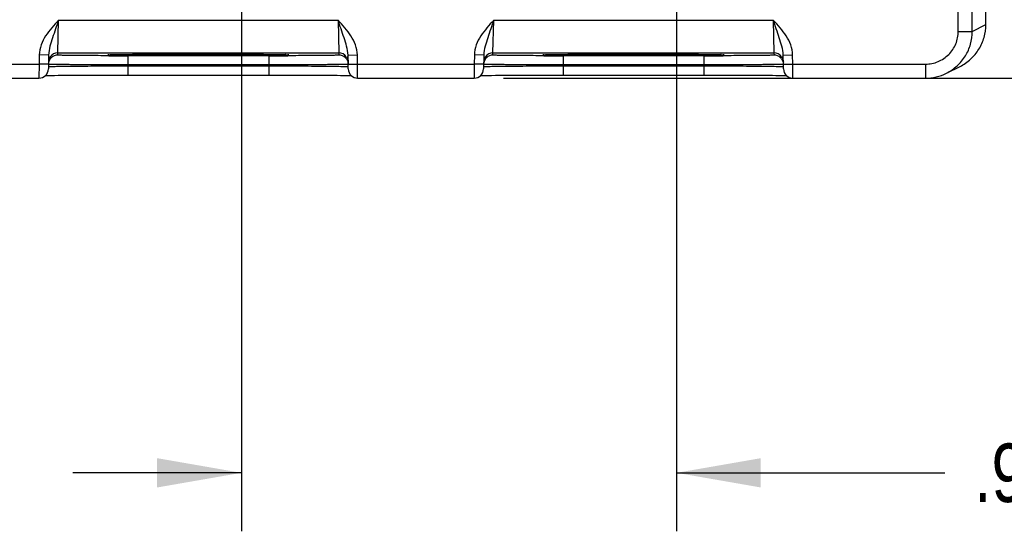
# Model space of a CAD drawing. Header units: inches. Extents: x 0 to 34, y 0 to 22.
# Tile 58 of 64: x 23.7 to 25.8, y 13.5 to 14.6. Entities that reach past the tile are written whole.
import ezdxf

# ---------------------------------------------------------------- set-up
doc = ezdxf.new("R2010")
doc.units = ezdxf.units.IN
doc.header["$LTSCALE"] = 1.87
doc.header["$MEASUREMENT"] = 0
doc.layers.get('0').update_dxf_attribs({"linetype": 'CONTINUOUS'})
doc.layers.add('DIMENSIONS', color=7, linetype='CONTINUOUS')
doc.styles.get("Standard").update_dxf_attribs({"font": 'txt', "width": 0.8})
doc.dimstyles.new('DIMSTYLE_2', dxfattribs={"dimtxt": 0.125, "dimasz": 0.18, "dimexe": 0.18, "dimexo": 0.0625, "dimgap": 0.09, "dimtad": 0, "dimtih": 1, "dimtoh": 1, "dimzin": 4, "dimdsep": 46, "dimtxsty": 'STANDARD', "dimblk": '_FILLED', "dimblk1": '_FILLED', "dimblk2": '_FILLED', "dimcen": 0.09, "dimadec": 0, "dimazin": 0, "dimtp": 0.01, "dimtm": 0.01, "dimtfac": 1, "dimtofl": 0, "dimtmove": 0, "dimatfit": 3, "dimldrblk": '_FILLED', "dimfxl": 1, "dimtolj": 1, "dimtzin": 4, "dimarcsym": 0})

# ---------------------------------------------------------------- blocks, each defined once
blk = doc.blocks.new('_FILLED')
at = {"color": 0, "linetype": 'BYBLOCK'}
blk.add_solid([(0, 0), (-1, 0.174), (-1, -0.174)], dxfattribs=at)
blk = doc.blocks.new('*D11')
at = {"layer": 'DIMENSIONS', "color": 2, "linetype": 'CONTINUOUS'}
for p, q in [((25.0146, 15.3321), (28.4691, 15.3321)), ((28.3441, 15.3321), (28.3441, 15.0169)), ((28.3441, 14.4518), (28.3441, 14.7669)), ((24.7381, 14.4518), (28.4691, 14.4518))]:
    blk.add_line(p, q, dxfattribs=at)
at = {"layer": 'DIMENSIONS', "color": 2, "linetype": 'CONTINUOUS', "xscale": 0.18, "yscale": 0.18, "zscale": 0.18}
for p, rotation in [((28.3441, 15.3321), 89.9995280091), ((28.3441, 14.4518), 270)]:
    blk.add_blockref('_FILLED', p, dxfattribs=dict(at, rotation=rotation))
at = {"layer": 'DIMENSIONS', "color": 2, "linetype": 'CONTINUOUS', "insert": (28.3441, 14.9544), "char_height": 0.125, "width": 1.225, "attachment_point": 2, "line_spacing_factor": 0.9}
blk.add_mtext('.880{\\Ftxt.shx;\\W1.000000;\\H0.125000; }[22.36]', dxfattribs=at)
blk = doc.blocks.new('*D12')
at = {"layer": 'DIMENSIONS', "color": 2, "linetype": 'CONTINUOUS'}
for p, q in [((24.1781, 15.2696), (24.1781, 13.4831)), ((25.1081, 15.2696), (25.1081, 13.4831)), ((24.1781, 13.6081), (23.8181, 13.6081)), ((25.1081, 13.6081), (25.6815, 13.6081))]:
    blk.add_line(p, q, dxfattribs=at)
at = {"layer": 'DIMENSIONS', "color": 2, "linetype": 'CONTINUOUS', "xscale": 0.18, "yscale": 0.18, "zscale": 0.18}
blk.add_blockref('_FILLED', (24.1781, 13.6081), dxfattribs=at)
at = {"layer": 'DIMENSIONS', "color": 2, "linetype": 'CONTINUOUS', "xscale": 0.18, "yscale": 0.18, "zscale": 0.18, "rotation": 180}
blk.add_blockref('_FILLED', (25.1081, 13.6081), dxfattribs=at)
at = {"layer": 'DIMENSIONS', "color": 2, "linetype": 'CONTINUOUS', "insert": (25.744, 13.6706), "char_height": 0.125, "width": 1.225, "attachment_point": 1, "line_spacing_factor": 0.9}
blk.add_mtext('.930{\\Ftxt.shx;\\W1.000000;\\H0.125000; }[23.62]', dxfattribs=at)

msp = doc.modelspace()

# ---------------------------------------------------------------- linework, layer by layer
at = {"color": 7, "linetype": 'CONTINUOUS'}
for p, q in [((25.7101, 14.5518), (25.7101, 17.8203)), ((25.7401, 14.5518), (25.7401, 17.8203)), ((25.7691, 14.5663), (25.7691, 17.8058)), ((23.7858, 14.5057), (23.7874, 14.5757)), ((23.7874, 14.5757), (24.3848, 14.5757)), ((24.3848, 14.5757), (24.3863, 14.5057)), ((24.7158, 14.5057), (24.7174, 14.5757)), ((24.7174, 14.5757), (25.3148, 14.5757)), ((25.3148, 14.5757), (25.3163, 14.5057)), ((25.7401, 14.5518), (25.7691, 14.5663)), ((25.7101, 14.5518), (25.7401, 14.5518)), ((23.7461, 14.5016), (23.7458, 14.4818)), ((23.7661, 14.5012), (23.7461, 14.5016)), ((23.7661, 14.5012), (23.7656, 14.4715)), ((23.7858, 14.5057), (24.3863, 14.5057)), ((23.7858, 14.5011), (23.7858, 14.5057)), ((23.8966, 14.5019), (23.8982, 14.502)), ((23.8982, 14.502), (23.9003, 14.5021)), ((23.9003, 14.5021), (23.9028, 14.5021)), ((23.9028, 14.5021), (23.9057, 14.5022)), ((23.9057, 14.5022), (23.9092, 14.5023)), ((23.9092, 14.5023), (23.9131, 14.5024)), ((23.9131, 14.5024), (23.9176, 14.5024)), ((23.9176, 14.5024), (23.9226, 14.5025)), ((23.9226, 14.5025), (23.9282, 14.5026)), ((23.9282, 14.5026), (23.9344, 14.5026)), ((23.9344, 14.5026), (23.9411, 14.5027)), ((24.2365, 14.4997), (23.9357, 14.4997)), ((23.9357, 14.4997), (23.9357, 14.4801)), ((23.9411, 14.5027), (23.9484, 14.5028)), ((23.9484, 14.5028), (23.9564, 14.5028)), ((23.9564, 14.5028), (23.9649, 14.5029)), ((23.9649, 14.5029), (23.974, 14.503)), ((23.974, 14.503), (23.9837, 14.503)), ((23.9837, 14.503), (23.994, 14.5031)), ((23.994, 14.5031), (24.0048, 14.5031)), ((24.0048, 14.5031), (24.0161, 14.5032)), ((24.0161, 14.5032), (24.0279, 14.5032)), ((24.0279, 14.5032), (24.0401, 14.5032)), ((24.0401, 14.5032), (24.0527, 14.5033)), ((24.0527, 14.5033), (24.0656, 14.5033)), ((24.0656, 14.5033), (24.0788, 14.5033)), ((24.0788, 14.5033), (24.0934, 14.5033)), ((24.0831, 14.5033), (24.0861, 14.5033)), ((24.0861, 14.5033), (24.0892, 14.5033)), ((24.0934, 14.5033), (24.1071, 14.5033)), ((24.1071, 14.5033), (24.1205, 14.5033)), ((24.1205, 14.5033), (24.1335, 14.5032)), ((24.1335, 14.5032), (24.1462, 14.5032)), ((24.1462, 14.5032), (24.1583, 14.5032)), ((24.1583, 14.5032), (24.1699, 14.5031)), ((24.1699, 14.5031), (24.181, 14.5031)), ((24.181, 14.5031), (24.1915, 14.503)), ((24.1915, 14.503), (24.2013, 14.503)), ((24.2013, 14.503), (24.2106, 14.5029)), ((24.2106, 14.5029), (24.2192, 14.5028)), ((24.2192, 14.5028), (24.2271, 14.5027)), ((24.2271, 14.5027), (24.2345, 14.5027)), ((24.2345, 14.5027), (24.2412, 14.5026)), ((24.2365, 14.4997), (24.2365, 14.4801)), ((24.2412, 14.5026), (24.2472, 14.5025)), ((24.2472, 14.5025), (24.2527, 14.5025)), ((24.2527, 14.5025), (24.2575, 14.5024)), ((24.2575, 14.5024), (24.2618, 14.5023)), ((24.2618, 14.5023), (24.2655, 14.5022)), ((24.2655, 14.5022), (24.2687, 14.5021)), ((24.2687, 14.5021), (24.2714, 14.5021)), ((24.2714, 14.5021), (24.2736, 14.502)), ((24.3863, 14.5057), (24.3864, 14.5011)), ((24.4061, 14.5012), (24.4261, 14.5016)), ((24.4066, 14.4715), (24.4061, 14.5012)), ((24.4264, 14.4818), (24.4261, 14.5016)), ((24.6761, 14.5016), (24.6758, 14.4818)), ((24.6961, 14.5012), (24.6761, 14.5016)), ((24.6961, 14.5012), (24.6956, 14.4715)), ((24.7158, 14.5057), (25.3163, 14.5057)), ((24.7158, 14.5011), (24.7158, 14.5057)), ((24.8266, 14.5019), (24.8282, 14.502)), ((24.8282, 14.502), (24.8303, 14.5021)), ((24.8303, 14.5021), (24.8328, 14.5021)), ((24.8328, 14.5021), (24.8357, 14.5022)), ((24.8357, 14.5022), (24.8392, 14.5023)), ((24.8392, 14.5023), (24.8431, 14.5023)), ((24.8431, 14.5023), (24.8476, 14.5024)), ((24.8476, 14.5024), (24.8526, 14.5025)), ((24.8526, 14.5025), (24.8582, 14.5026)), ((24.8582, 14.5026), (24.8644, 14.5026)), ((24.8644, 14.5026), (24.8711, 14.5027)), ((25.1665, 14.4997), (24.8657, 14.4997)), ((24.8657, 14.4997), (24.8657, 14.4801)), ((24.8711, 14.5027), (24.8784, 14.5028)), ((24.8784, 14.5028), (24.8864, 14.5028)), ((24.8864, 14.5028), (24.8949, 14.5029)), ((24.8949, 14.5029), (24.904, 14.503)), ((24.904, 14.503), (24.9137, 14.503)), ((24.9137, 14.503), (24.924, 14.5031)), ((24.924, 14.5031), (24.9348, 14.5031)), ((24.9348, 14.5031), (24.9461, 14.5032)), ((24.9461, 14.5032), (24.9579, 14.5032)), ((24.9579, 14.5032), (24.9701, 14.5032)), ((24.9701, 14.5032), (24.9827, 14.5033)), ((24.9827, 14.5033), (24.9956, 14.5033)), ((24.9956, 14.5033), (25.0088, 14.5033)), ((25.0088, 14.5033), (25.0234, 14.5033)), ((25.0131, 14.5033), (25.0161, 14.5033)), ((25.0161, 14.5033), (25.0192, 14.5033)), ((25.0234, 14.5033), (25.0371, 14.5033)), ((25.0371, 14.5033), (25.0505, 14.5033)), ((25.0505, 14.5033), (25.0635, 14.5032)), ((25.0635, 14.5032), (25.0762, 14.5032)), ((25.0762, 14.5032), (25.0883, 14.5032)), ((25.0883, 14.5032), (25.0999, 14.5031)), ((25.0999, 14.5031), (25.111, 14.5031)), ((25.111, 14.5031), (25.1215, 14.503)), ((25.1215, 14.503), (25.1313, 14.5029)), ((25.1313, 14.5029), (25.1406, 14.5029)), ((25.1406, 14.5029), (25.1492, 14.5028)), ((25.1492, 14.5028), (25.1571, 14.5027)), ((25.1571, 14.5027), (25.1645, 14.5027)), ((25.1645, 14.5027), (25.1712, 14.5026)), ((25.1665, 14.4997), (25.1665, 14.4801)), ((25.1712, 14.5026), (25.1772, 14.5025)), ((25.1772, 14.5025), (25.1827, 14.5024)), ((25.1827, 14.5024), (25.1875, 14.5024)), ((25.1875, 14.5024), (25.1918, 14.5023)), ((25.1918, 14.5023), (25.1955, 14.5022)), ((25.1955, 14.5022), (25.1987, 14.5021)), ((25.1987, 14.5021), (25.2014, 14.5021)), ((25.2014, 14.5021), (25.2036, 14.502)), ((25.3163, 14.5057), (25.3164, 14.5011)), ((25.3361, 14.5012), (25.3561, 14.5016)), ((25.3366, 14.4715), (25.3361, 14.5012)), ((25.3564, 14.4818), (25.3561, 14.5016)), ((23.4964, 14.4818), (23.7458, 14.4818)), ((23.7458, 14.4818), (23.7456, 14.4518)), ((23.7658, 14.4815), (23.7458, 14.4818)), ((23.7657, 14.4765), (23.7672, 14.4767)), ((24.2365, 14.4801), (23.9357, 14.4801)), ((23.9357, 14.4782), (23.9357, 14.4801)), ((23.9357, 14.4782), (24.2365, 14.4782)), ((23.9357, 14.4782), (23.9357, 14.4585)), ((24.2365, 14.4782), (24.2365, 14.4801)), ((24.2365, 14.4782), (24.2365, 14.4585)), ((24.4062, 14.4766), (24.4065, 14.4765)), ((24.4064, 14.4815), (24.4264, 14.4818)), ((24.4264, 14.4818), (24.6758, 14.4818)), ((24.4266, 14.4518), (24.4264, 14.4818)), ((24.6758, 14.4818), (24.6756, 14.4518)), ((24.6958, 14.4815), (24.6758, 14.4818)), ((24.6957, 14.4765), (24.6972, 14.4767)), ((25.1665, 14.4801), (24.8657, 14.4801)), ((24.8657, 14.4782), (24.8657, 14.4801)), ((24.8657, 14.4782), (25.1665, 14.4782)), ((24.8657, 14.4782), (24.8657, 14.4585)), ((25.1665, 14.4782), (25.1665, 14.4801)), ((25.1665, 14.4782), (25.1665, 14.4585)), ((25.3362, 14.4766), (25.3365, 14.4765)), ((25.3364, 14.4815), (25.3564, 14.4818)), ((25.3564, 14.4818), (25.6401, 14.4818)), ((25.3566, 14.4518), (25.3564, 14.4818)), ((25.6401, 14.4818), (25.6401, 14.4518)), ((25.6848, 14.4624), (25.7138, 14.4769)), ((23.7592, 14.4575), (23.7617, 14.4575)), ((23.7617, 14.4575), (23.7665, 14.4576)), ((23.7665, 14.4576), (23.7723, 14.4577)), ((23.7723, 14.4577), (23.779, 14.4578)), ((23.779, 14.4578), (23.7867, 14.4579)), ((23.7867, 14.4579), (23.7955, 14.458)), ((23.7955, 14.458), (23.8054, 14.4581)), ((23.8054, 14.4581), (23.8164, 14.4582)), ((23.8164, 14.4582), (23.8286, 14.4582)), ((23.8286, 14.4582), (23.842, 14.4583)), ((23.9235, 14.4585), (23.9357, 14.4585)), ((23.9357, 14.4585), (24.2445, 14.4585)), ((24.2445, 14.4585), (24.259, 14.4585)), ((24.259, 14.4585), (24.2732, 14.4585)), ((24.2732, 14.4585), (24.2869, 14.4585)), ((24.2869, 14.4585), (24.3002, 14.4584)), ((24.3002, 14.4584), (24.3128, 14.4584)), ((24.3128, 14.4584), (24.3249, 14.4583)), ((24.3249, 14.4583), (24.3363, 14.4583)), ((24.3363, 14.4583), (24.347, 14.4582)), ((24.347, 14.4582), (24.3571, 14.4581)), ((24.3571, 14.4581), (24.3665, 14.4581)), ((24.3665, 14.4581), (24.3751, 14.458)), ((24.3751, 14.458), (24.383, 14.4579)), ((24.383, 14.4579), (24.3902, 14.4578)), ((24.3902, 14.4578), (24.3967, 14.4577)), ((24.3967, 14.4577), (24.4025, 14.4577)), ((24.4025, 14.4577), (24.4075, 14.4576)), ((24.694, 14.4576), (24.6993, 14.4577)), ((24.6993, 14.4577), (24.7055, 14.4577)), ((24.7055, 14.4577), (24.7127, 14.4578)), ((24.7127, 14.4578), (24.7209, 14.4579)), ((24.7209, 14.4579), (24.7303, 14.458)), ((24.7303, 14.458), (24.7407, 14.4581)), ((24.7407, 14.4581), (24.7524, 14.4582)), ((24.7524, 14.4582), (24.7652, 14.4583)), ((24.7652, 14.4583), (24.779, 14.4583)), ((24.8535, 14.4585), (24.8657, 14.4585)), ((24.8657, 14.4585), (25.1745, 14.4585)), ((25.1745, 14.4585), (25.189, 14.4585)), ((25.189, 14.4585), (25.2032, 14.4585)), ((25.2032, 14.4585), (25.2169, 14.4585)), ((25.2169, 14.4585), (25.2302, 14.4584)), ((25.2302, 14.4584), (25.2428, 14.4584)), ((25.2428, 14.4584), (25.2549, 14.4583)), ((25.2549, 14.4583), (25.2663, 14.4583)), ((25.2663, 14.4583), (25.277, 14.4582)), ((25.277, 14.4582), (25.2871, 14.4581)), ((25.2871, 14.4581), (25.2965, 14.4581)), ((25.2965, 14.4581), (25.3051, 14.458)), ((25.3051, 14.458), (25.313, 14.4579)), ((25.313, 14.4579), (25.3202, 14.4578)), ((25.3202, 14.4578), (25.3267, 14.4577)), ((25.3267, 14.4577), (25.3325, 14.4577)), ((25.3325, 14.4577), (25.3375, 14.4576)), ((23.4966, 14.4518), (23.7456, 14.4518)), ((24.4266, 14.4518), (24.6756, 14.4518)), ((25.3566, 14.4518), (25.6401, 14.4518))]:
    msp.add_line(p, q, dxfattribs=at)
for points in [[(23.8946, 14.5018), (23.8947, 14.5018), (23.895, 14.5018), (23.8954, 14.5019), (23.896, 14.5019), (23.8966, 14.5019)], [(24.2736, 14.502), (24.2753, 14.5019), (24.276, 14.5019), (24.2766, 14.5019), (24.2771, 14.5018), (24.2774, 14.5018), (24.2774, 14.5018)], [(24.8246, 14.5018), (24.8247, 14.5018), (24.825, 14.5018), (24.8254, 14.5019), (24.826, 14.5019), (24.8266, 14.5019)], [(25.2036, 14.502), (25.2053, 14.5019), (25.206, 14.5019), (25.2066, 14.5019), (25.2071, 14.5018), (25.2074, 14.5018), (25.2074, 14.5018)], [(23.842, 14.4583), (23.8564, 14.4584), (23.864, 14.4584), (23.8719, 14.4584), (23.88, 14.4584), (23.8883, 14.4585), (23.8968, 14.4585), (23.9055, 14.4585), (23.9144, 14.4585), (23.9235, 14.4585)], [(24.4075, 14.4576), (24.4119, 14.4575), (24.413, 14.4575)], [(24.6892, 14.4575), (24.6917, 14.4575), (24.694, 14.4576)], [(24.779, 14.4583), (24.794, 14.4584), (24.8019, 14.4584), (24.81, 14.4584), (24.8183, 14.4585), (24.8268, 14.4585), (24.8355, 14.4585), (24.8444, 14.4585), (24.8535, 14.4585)], [(25.3375, 14.4576), (25.3419, 14.4575), (25.343, 14.4575)]]:
    msp.add_lwpolyline(points, dxfattribs=at)
for centre, radius, start, end in [((23.7858, 14.4857), 0.02, 89.999, 143.3981), ((23.7858, 14.4811), 0.02, 89.9941, 134.1148), ((23.9357, 31.2646), 16.7649, 269.85921, 270.00021), ((23.9097, 14.1721), 0.3301, 91.8951, 92.0429), ((24.237, 30.9268), 16.427, 269.998, 270.14145), ((24.2597, 14.0888), 0.4135, 88.1224, 88.2429), ((24.3863, 14.4857), 0.02, 36.6008, 90.0007), ((24.3864, 14.4811), 0.02, 45.8867, 90.0056), ((24.7158, 14.4857), 0.02, 89.999, 143.3981), ((24.7158, 14.4811), 0.02, 89.9941, 134.1148), ((24.8657, 31.2646), 16.7649, 269.85921, 270.00021), ((24.8397, 14.1721), 0.3301, 91.8951, 92.0429), ((25.167, 30.9268), 16.427, 269.998, 270.14145), ((25.1897, 14.0888), 0.4135, 88.1224, 88.2429), ((25.3163, 14.4857), 0.02, 36.6008, 90.0007), ((25.3164, 14.4811), 0.02, 45.8867, 90.0056), ((23.7858, 14.481), 0.0201, 134.1029, 143.3679), ((24.3864, 14.481), 0.0201, 36.632, 45.8985), ((24.7158, 14.481), 0.0201, 134.1029, 143.3679), ((25.3164, 14.481), 0.0201, 36.632, 45.8985), ((23.7456, 14.4718), 0.02, 270.0049, 358.9925), ((24.4266, 14.4718), 0.02, 181.0071, 269.9948), ((24.6756, 14.4718), 0.02, 270.0049, 358.9925), ((25.3566, 14.4718), 0.02, 181.0071, 269.9948), ((25.6401, 14.5518), 0.1, 269.996, 296.5657)]:
    msp.add_arc(centre, radius, start, end, dxfattribs=at)
for points, knots in [([(23.7874, 14.5757), (23.7825, 14.5704), (23.7727, 14.5598), (23.7593, 14.5426), (23.7492, 14.5233), (23.7462, 14.5088), (23.7461, 14.5016)], [0, 0, 0, 0, 0.250351, 0.50056, 0.750505, 1, 1, 1, 1]), ([(23.7874, 14.5757), (23.7832, 14.5632), (23.7767, 14.5447), (23.7688, 14.5201), (23.7662, 14.5075), (23.7661, 14.5012)], [0, 0, 0, 0, 0.511558, 0.757067, 1, 1, 1, 1]), ([(24.4261, 14.5016), (24.4259, 14.5088), (24.4229, 14.5233), (24.4128, 14.5426), (24.3995, 14.5598), (24.3897, 14.5704), (24.3848, 14.5757)], [0, 0, 0, 0, 0.24967, 0.499585, 0.749725, 1, 1, 1, 1]), ([(24.4061, 14.5012), (24.4059, 14.5075), (24.4034, 14.5201), (24.3954, 14.5447), (24.389, 14.5632), (24.3848, 14.5757)], [0, 0, 0, 0, 0.242979, 0.488472, 1, 1, 1, 1]), ([(24.7174, 14.5757), (24.7125, 14.5704), (24.7027, 14.5598), (24.6893, 14.5426), (24.6792, 14.5232), (24.6762, 14.5088), (24.6761, 14.5016)], [0, 0, 0, 0, 0.250351, 0.50056, 0.750505, 1, 1, 1, 1]), ([(24.7174, 14.5757), (24.7132, 14.5632), (24.7067, 14.5447), (24.6988, 14.5201), (24.6962, 14.5075), (24.6961, 14.5012)], [0, 0, 0, 0, 0.511558, 0.757067, 1, 1, 1, 1]), ([(25.3561, 14.5016), (25.3559, 14.5088), (25.3529, 14.5233), (25.3428, 14.5426), (25.3295, 14.5598), (25.3197, 14.5704), (25.3148, 14.5757)], [0, 0, 0, 0, 0.24967, 0.499585, 0.749725, 1, 1, 1, 1]), ([(25.3361, 14.5012), (25.3359, 14.5075), (25.3334, 14.5201), (25.3254, 14.5447), (25.319, 14.5632), (25.3148, 14.5757)], [0, 0, 0, 0, 0.242979, 0.488472, 1, 1, 1, 1]), ([(25.7138, 14.4769), (25.722, 14.481), (25.7374, 14.4916), (25.7552, 14.5131), (25.7665, 14.5386), (25.7691, 14.5571), (25.7691, 14.5663)], [0, 0, 0, 0, 0.250004, 0.500004, 0.749996, 1, 1, 1, 1]), ([(25.6401, 14.4818), (25.6492, 14.4818), (25.6676, 14.4855), (25.6909, 14.5011), (25.7065, 14.5243), (25.7101, 14.5427), (25.7101, 14.5518)], [0, 0, 0, 0, 0.25, 0.5, 0.750001, 1, 1, 1, 1]), ([(25.6848, 14.4624), (25.6931, 14.4665), (25.7085, 14.4771), (25.7263, 14.4986), (25.7376, 14.5242), (25.7401, 14.5426), (25.7401, 14.5518)], [0, 0, 0, 0, 0.250001, 0.5, 0.749987, 1, 1, 1, 1]), ([(23.8945, 14.4998), (23.8869, 14.4998), (23.8724, 14.4999), (23.8516, 14.5), (23.8329, 14.5001), (23.819, 14.5002), (23.8094, 14.5003), (23.8033, 14.5004), (23.7981, 14.5005), (23.7938, 14.5006), (23.7905, 14.5007), (23.7882, 14.5008), (23.787, 14.5009), (23.7863, 14.5009), (23.786, 14.501), (23.7858, 14.501), (23.7858, 14.5011)], [0, 0, 0, 0, 0.208337, 0.401385, 0.574089, 0.721958, 0.785349, 0.841145, 0.88898, 0.928552, 0.959596, 0.981923, 0.989766, 0.995384, 0.99878, 1, 1, 1, 1]), ([(23.8998, 14.5011), (23.8988, 14.5012), (23.8971, 14.5012), (23.895, 14.5013), (23.8938, 14.5014), (23.8931, 14.5014), (23.8927, 14.5015), (23.8924, 14.5015), (23.8924, 14.5017), (23.8927, 14.5017), (23.893, 14.5017), (23.8936, 14.5018), (23.8944, 14.5018), (23.8959, 14.5019), (23.8971, 14.502), (23.8979, 14.502)], [0, 0, 0, 0, 0.234352, 0.407932, 0.471712, 0.520049, 0.552932, 0.570507, 0.574969, 0.589628, 0.619532, 0.664889, 0.725683, 0.80185, 1, 1, 1, 1]), ([(23.8988, 14.502), (23.9073, 14.5023), (23.9299, 14.5026), (23.9708, 14.503), (24.0237, 14.5032), (24.0625, 14.5033), (24.0831, 14.5033)], [0, 0, 0, 0, 0.138447, 0.368491, 0.66603, 1, 1, 1, 1]), ([(24.0861, 14.4999), (24.0656, 14.4999), (24.0267, 14.5), (23.9735, 14.5002), (23.9319, 14.5005), (23.9087, 14.5009), (23.8998, 14.5011)], [0, 0, 0, 0, 0.330068, 0.626093, 0.857419, 1, 1, 1, 1]), ([(24.2733, 14.5012), (24.2647, 14.5009), (24.2416, 14.5006), (24.2, 14.5002), (24.1462, 14.5), (24.1069, 14.4999), (24.0861, 14.4999)], [0, 0, 0, 0, 0.138733, 0.369277, 0.666951, 1, 1, 1, 1]), ([(24.0892, 14.5033), (24.1094, 14.5033), (24.1477, 14.5032), (24.2001, 14.503), (24.2409, 14.5026), (24.2637, 14.5023), (24.2724, 14.5021)], [0, 0, 0, 0, 0.330968, 0.626844, 0.857674, 1, 1, 1, 1]), ([(24.2733, 14.502), (24.2755, 14.502), (24.2841, 14.5016), (24.2755, 14.5012), (24.2733, 14.5012)], [0, 0, 0, 0, 0.501925, 1, 1, 1, 1]), ([(24.3864, 14.5011), (24.3864, 14.501), (24.3862, 14.501), (24.3859, 14.5009), (24.3852, 14.5009), (24.3839, 14.5008), (24.3817, 14.5007), (24.3783, 14.5006), (24.374, 14.5005), (24.3688, 14.5004), (24.3628, 14.5003), (24.3531, 14.5002), (24.3392, 14.5001), (24.3205, 14.5), (24.2997, 14.4999), (24.2851, 14.4998), (24.2776, 14.4998)], [0, 0, 0, 0, 0.00122, 0.004616, 0.010236, 0.01808, 0.04041, 0.071458, 0.111037, 0.158879, 0.214683, 0.278081, 0.425961, 0.598666, 0.7917, 1, 1, 1, 1]), ([(24.8245, 14.4998), (24.8169, 14.4998), (24.8024, 14.4999), (24.7816, 14.5), (24.7629, 14.5001), (24.749, 14.5002), (24.7394, 14.5003), (24.7333, 14.5004), (24.7281, 14.5005), (24.7238, 14.5006), (24.7205, 14.5007), (24.7182, 14.5008), (24.717, 14.5009), (24.7163, 14.5009), (24.716, 14.501), (24.7158, 14.501), (24.7158, 14.5011)], [0, 0, 0, 0, 0.208337, 0.401385, 0.574089, 0.721958, 0.785349, 0.841145, 0.88898, 0.928552, 0.959596, 0.981923, 0.989766, 0.995384, 0.99878, 1, 1, 1, 1]), ([(24.8298, 14.5011), (24.8288, 14.5012), (24.8271, 14.5012), (24.825, 14.5013), (24.8238, 14.5014), (24.8231, 14.5014), (24.8227, 14.5015), (24.8224, 14.5015), (24.8224, 14.5017), (24.8227, 14.5017), (24.823, 14.5017), (24.8236, 14.5018), (24.8244, 14.5018), (24.8259, 14.5019), (24.8271, 14.502), (24.8279, 14.502)], [0, 0, 0, 0, 0.234352, 0.407932, 0.471712, 0.520049, 0.552932, 0.570507, 0.574969, 0.589628, 0.619532, 0.664889, 0.725683, 0.80185, 1, 1, 1, 1]), ([(24.8288, 14.502), (24.8373, 14.5023), (24.8599, 14.5026), (24.9008, 14.503), (24.9537, 14.5032), (24.9925, 14.5033), (25.0131, 14.5033)], [0, 0, 0, 0, 0.138447, 0.368491, 0.66603, 1, 1, 1, 1]), ([(25.0161, 14.4999), (24.9956, 14.4999), (24.9567, 14.5), (24.9035, 14.5002), (24.8619, 14.5005), (24.8387, 14.5009), (24.8298, 14.5011)], [0, 0, 0, 0, 0.330068, 0.626093, 0.857419, 1, 1, 1, 1]), ([(25.2033, 14.5012), (25.1947, 14.5009), (25.1716, 14.5006), (25.13, 14.5002), (25.0762, 14.5), (25.0369, 14.4999), (25.0161, 14.4999)], [0, 0, 0, 0, 0.138733, 0.369277, 0.666951, 1, 1, 1, 1]), ([(25.0192, 14.5033), (25.0394, 14.5033), (25.0777, 14.5032), (25.1301, 14.503), (25.1709, 14.5026), (25.1937, 14.5023), (25.2024, 14.5021)], [0, 0, 0, 0, 0.330968, 0.626844, 0.857674, 1, 1, 1, 1]), ([(25.2033, 14.502), (25.2055, 14.502), (25.2141, 14.5016), (25.2055, 14.5012), (25.2033, 14.5012)], [0, 0, 0, 0, 0.501925, 1, 1, 1, 1]), ([(25.3164, 14.5011), (25.3164, 14.501), (25.3162, 14.501), (25.3159, 14.5009), (25.3152, 14.5009), (25.3139, 14.5008), (25.3117, 14.5007), (25.3083, 14.5006), (25.304, 14.5005), (25.2988, 14.5004), (25.2928, 14.5003), (25.2831, 14.5002), (25.2692, 14.5001), (25.2505, 14.5), (25.2297, 14.4999), (25.2151, 14.4998), (25.2076, 14.4998)], [0, 0, 0, 0, 0.00122, 0.004616, 0.010236, 0.01808, 0.04041, 0.071458, 0.111037, 0.158879, 0.214683, 0.278081, 0.425961, 0.598666, 0.7917, 1, 1, 1, 1]), ([(23.9357, 14.4801), (23.9247, 14.4801), (23.903, 14.4802), (23.8715, 14.4803), (23.8466, 14.4804), (23.8282, 14.4805), (23.8159, 14.4806), (23.8048, 14.4807), (23.7949, 14.4808), (23.7863, 14.4809), (23.7792, 14.481), (23.7742, 14.4811), (23.771, 14.4812), (23.7692, 14.4812), (23.7678, 14.4813), (23.7667, 14.4813), (23.7662, 14.4814), (23.7658, 14.4813), (23.7658, 14.4814)], [0, 0, 0, 0, 0.195087, 0.382686, 0.555593, 0.634422, 0.707134, 0.773036, 0.831488, 0.881932, 0.923878, 0.956926, 0.97001, 0.98076, 0.989148, 0.995152, 0.998767, 1, 1, 1, 1]), ([(23.7672, 14.4767), (23.7695, 14.4768), (23.7758, 14.477), (23.7876, 14.4772), (23.8042, 14.4774), (23.8342, 14.4777), (23.8785, 14.478), (23.9158, 14.4781), (23.9357, 14.4782)], [0, 0, 0, 0, 0.040334, 0.111492, 0.211196, 0.33624, 0.645587, 1, 1, 1, 1]), ([(24.4064, 14.4814), (24.4064, 14.4813), (24.406, 14.4814), (24.4055, 14.4813), (24.4044, 14.4813), (24.403, 14.4812), (24.4012, 14.4812), (24.398, 14.4811), (24.393, 14.481), (24.3859, 14.4809), (24.3773, 14.4808), (24.3674, 14.4807), (24.3563, 14.4806), (24.3439, 14.4805), (24.3256, 14.4804), (24.3007, 14.4803), (24.2692, 14.4802), (24.2475, 14.4801), (24.2365, 14.4801)], [0, 0, 0, 0, 0.001233, 0.004848, 0.010852, 0.019239, 0.029989, 0.043073, 0.076121, 0.118066, 0.16851, 0.226961, 0.292863, 0.365575, 0.444403, 0.617311, 0.804911, 1, 1, 1, 1]), ([(24.2365, 14.4782), (24.2574, 14.4781), (24.2879, 14.478), (24.3268, 14.4778), (24.3518, 14.4776), (24.3728, 14.4774), (24.3888, 14.4771), (24.3989, 14.4769), (24.404, 14.4767), (24.4057, 14.4767), (24.4062, 14.4766)], [0, 0, 0, 0, 0.370012, 0.538498, 0.687759, 0.812462, 0.908152, 0.971408, 0.990127, 1, 1, 1, 1]), ([(24.8657, 14.4801), (24.8547, 14.4801), (24.833, 14.4802), (24.8015, 14.4803), (24.7766, 14.4804), (24.7582, 14.4805), (24.7459, 14.4806), (24.7348, 14.4807), (24.7249, 14.4808), (24.7163, 14.4809), (24.7092, 14.481), (24.7042, 14.4811), (24.701, 14.4812), (24.6992, 14.4812), (24.6978, 14.4813), (24.6967, 14.4813), (24.6962, 14.4814), (24.6958, 14.4813), (24.6958, 14.4814)], [0, 0, 0, 0, 0.195087, 0.382686, 0.555593, 0.634422, 0.707134, 0.773036, 0.831488, 0.881932, 0.923878, 0.956926, 0.97001, 0.98076, 0.989148, 0.995152, 0.998767, 1, 1, 1, 1]), ([(24.6972, 14.4767), (24.6995, 14.4768), (24.7058, 14.477), (24.7176, 14.4772), (24.7342, 14.4774), (24.7642, 14.4777), (24.8085, 14.478), (24.8458, 14.4781), (24.8657, 14.4782)], [0, 0, 0, 0, 0.040334, 0.111492, 0.211196, 0.33624, 0.645587, 1, 1, 1, 1]), ([(25.3364, 14.4814), (25.3364, 14.4813), (25.336, 14.4814), (25.3355, 14.4813), (25.3344, 14.4813), (25.333, 14.4812), (25.3312, 14.4812), (25.328, 14.4811), (25.323, 14.481), (25.3159, 14.4809), (25.3073, 14.4808), (25.2974, 14.4807), (25.2863, 14.4806), (25.2739, 14.4805), (25.2556, 14.4804), (25.2307, 14.4803), (25.1992, 14.4802), (25.1775, 14.4801), (25.1665, 14.4801)], [0, 0, 0, 0, 0.001233, 0.004848, 0.010852, 0.019239, 0.029989, 0.043073, 0.076121, 0.118066, 0.16851, 0.226961, 0.292863, 0.365575, 0.444403, 0.617311, 0.804911, 1, 1, 1, 1]), ([(25.1665, 14.4782), (25.1874, 14.4781), (25.2179, 14.478), (25.2568, 14.4778), (25.2818, 14.4776), (25.3028, 14.4774), (25.3188, 14.4771), (25.3289, 14.4769), (25.334, 14.4767), (25.3357, 14.4767), (25.3362, 14.4766)], [0, 0, 0, 0, 0.370012, 0.538498, 0.687759, 0.812462, 0.908152, 0.971408, 0.990127, 1, 1, 1, 1])]:
    msp.add_open_spline(points, degree=3, knots=knots, dxfattribs=at)
for points in [[(23.7698, 14.4977), (23.7674, 14.4944), (23.7659, 14.4902), (23.7659, 14.4861)], [(24.4024, 14.4977), (24.4048, 14.4944), (24.4063, 14.4902), (24.4063, 14.4861)], [(24.6998, 14.4977), (24.6974, 14.4944), (24.6959, 14.4902), (24.6959, 14.4861)], [(25.3324, 14.4977), (25.3348, 14.4944), (25.3363, 14.4902), (25.3363, 14.4861)], [(23.7697, 14.493), (23.7673, 14.4897), (23.7658, 14.4855), (23.7658, 14.4814)], [(24.4025, 14.493), (24.4049, 14.4897), (24.4063, 14.4855), (24.4064, 14.4814)], [(24.6997, 14.493), (24.6973, 14.4897), (24.6958, 14.4855), (24.6958, 14.4814)], [(25.3325, 14.493), (25.3349, 14.4897), (25.3363, 14.4855), (25.3364, 14.4814)]]:
    msp.add_open_spline(points, degree=3, dxfattribs=at)

# ---------------------------------------------------------------- dimensions: what is measured, and where the dimension line sits
at = {"layer": 'DIMENSIONS', "color": 2, "linetype": 'CONTINUOUS'}
for base, p1, p2, angle, picture, middle in [((28.3441, 15.3321), (24.7381, 14.4518), (25.0146, 15.3321), 89.9998, '*D11', (28.2191, 14.8919)), ((24.1781, 13.6081), (25.1081, 15.2696), (24.1781, 15.2696), 180, '*D12', (26.3565, 13.6081))]:
    dim = msp.add_linear_dim(base=base, p1=p1, p2=p2, angle=angle, dimstyle='DIMSTYLE_2', dxfattribs=at)
    dim.commit()
    dim.dimension.update_dxf_attribs({"geometry": picture, "text_midpoint": middle, "dimtype": 160})

doc.saveas('drawing.dxf')
